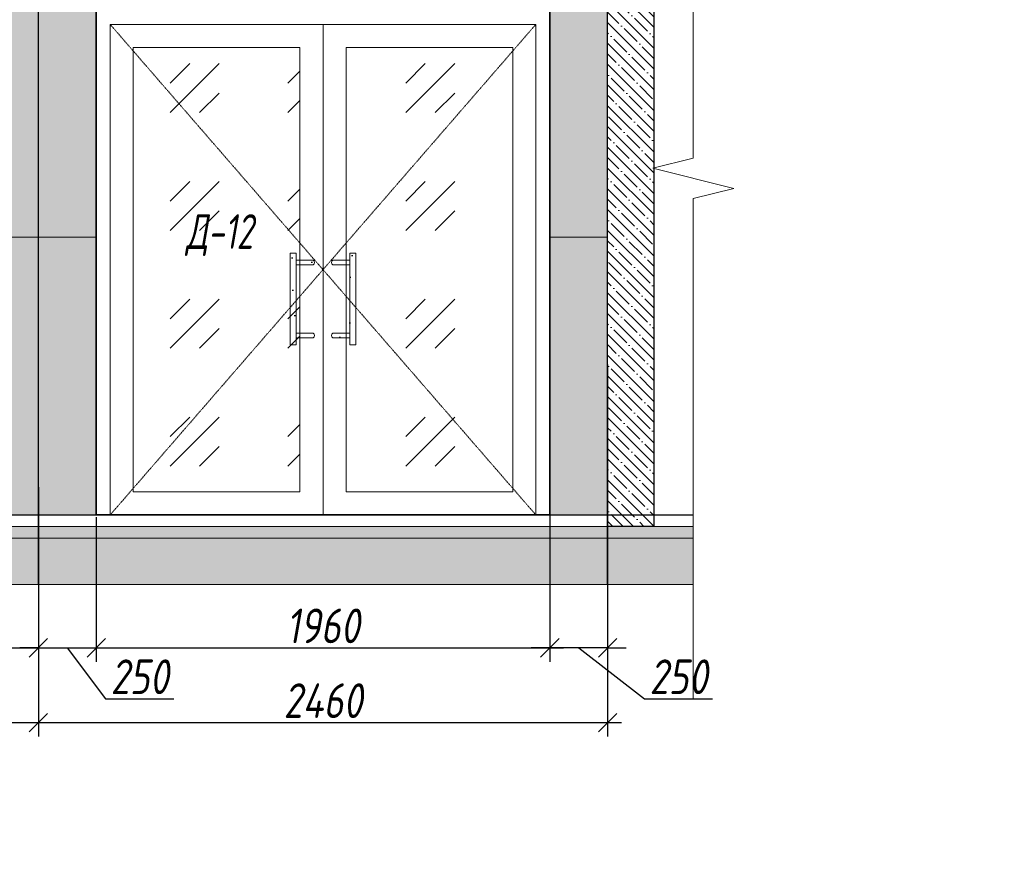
# Model space of a CAD drawing. Header units: millimetres. Extents: x -521669 to 178656, y -69521 to 500758.
# Tile 57 of 256: x -361486 to -357230, y 474811 to 478401. Entities that reach past the tile are written whole.
import ezdxf
from ezdxf import colors
from ezdxf.entities.mleader import LeaderData, LeaderLine
from ezdxf.math import Vec2, Vec3

# ---------------------------------------------------------------- set-up
doc = ezdxf.new("R2010")
doc.units = ezdxf.units.MM
doc.linetypes.add('( Hidden )', pattern=[0.375, 0.25, -0.125])
doc.linetypes.add('DASHDOT', pattern=[25.4, 12.7, -6.35, 0, -6.35])
doc.layers.get('Defpoints').update_dxf_attribs({"color": 31})
for name, color, linetype, lineweight in [('A-DETL-GENF', 7, 'Continuous', 5), ('dim_razv', 93, 'DASHDOT', 9), ('wall_obm', 172, 'Continuous', 40), ('Двери', 7, 'Continuous', 5), ('Отделка стен', 253, 'Continuous', 0), ('пот', 183, 'Continuous', 9)]:
    doc.layers.add(name, color=color, linetype=linetype, lineweight=lineweight)
doc.styles.add('fl_iso paper', font='isocpeur.ttf', dxfattribs={"width": 0.8, "oblique": 10})
doc.styles.add('In tre', font='isocpeur.ttf', dxfattribs={"width": 0.8, "oblique": 10})
doc.dimstyles.new('In tre 1_50', dxfattribs={"dimtxt": 150, "dimasz": 80, "dimexe": 60, "dimexo": 10, "dimgap": 20, "dimtad": 1, "dimdec": 0, "dimrnd": 5, "dimzin": 0, "dimdsep": 46, "dimtxsty": 'fl_iso paper', "dimblk": 'OBLIQUE', "dimcen": 0, "dimdle": 60, "dimadec": 0, "dimazin": 0, "dimtfac": 1, "dimtdec": 0, "dimtofl": 0, "dimtmove": 1, "dimatfit": 1, "dimfxl": 40, "dimtolj": 1, "dimtzin": 0, "dimarcsym": 1})
pattern_1 = [(352.5, (-625646.66, 725708.88), (100.426047, 107.214405), [0, -115.824, 0, -129.54, 0, -123.825]), (322.5, (-625646.66, 725708.88), (247.41986, 56.70328), [0, -62.484, 0, -104.394, 0, -40.005]), (282.5, (-625712.93, 725775.15), (168.099694, -167.489948), [0, -38.1, 0, -137.16, 0, -179.07]), (272.5, (-625712.93, 725775.15), (209.26523, -114.68433), [0, -19.05, 0, -89.916, 0, -102.87])]

# ---------------------------------------------------------------- blocks, each defined once
blk = doc.blocks.new('*U12261')
at = {"layer": 'A-DETL-GENF'}
h = blk.add_hatch(dxfattribs=at)
h.set_pattern_fill('ANSI35', color=256, scale=10, style=0)
h.set_pattern_definition([(45, (23110.45, 2e-10), (-44.90128, 44.90128), []), (45, (23155.35, 2e-10), (-44.90128, 44.90128), [79.375, -15.875, 0, -15.875])])
h.paths.add_polyline_path([(0, -100), (23530.9, -100), (23530.9, -50), (0, -50)])
h = blk.add_hatch(dxfattribs=at)
h.set_pattern_fill('ANSI35', color=256, scale=20, style=0)
h.set_pattern_definition([(45, (23110.45, 2e-10), (-89.80256, 89.80256), []), (45, (23200.25, 2e-10), (-89.80256, 89.80256), [158.75, -31.75, 0, -31.75])])
h.paths.add_polyline_path([(0, -300), (23530.9, -300), (23530.9, -100), (0, -100)])
at = {"lineweight": 13}
blk.add_lwpolyline([(0, -50), (23530.9, -50), (23530.9, 0), (0, 0)], close=True, dxfattribs=at)
at = {"lineweight": 30}
blk.add_lwpolyline([(0, 0), (23530.9, 0)], dxfattribs=at)
at = {"layer": 'A-DETL-GENF'}
for points in [[(0, -100), (23530.9, -100), (23530.9, -50), (0, -50)], [(0, -300), (23530.9, -300), (23530.9, -100), (0, -100)]]:
    blk.add_lwpolyline(points, close=True, dxfattribs=at)
blk = doc.blocks.new('*U11937')
at = {"color": 0, "linetype": 'ByBlock', "lineweight": -2}
for p, q in [((0, 0), (-6, 0)), ((80.34, 0), (0, 0)), ((167.69, 0), (87.34, 0)), ((167.69, 0), (173.69, 0))]:
    blk.add_line(p, q, dxfattribs=at)
blk.add_lwpolyline([(87.34, 0), (85.59, -7), (82.09, 7), (80.34, 0)], dxfattribs=at)
blk = doc.blocks.new('*U11978')
at = {"layer": 'A-DETL-GENF'}
h = blk.add_hatch(dxfattribs=at)
h.set_pattern_fill('ANSI35', color=256, scale=10, style=0)
h.set_pattern_definition([(45, (0, 2430.646), (-44.9013, 44.9013), []), (45, (44.9, 2430.646), (-44.9013, 44.9013), [79.375, -15.875, 0, -15.875])])
h.paths.add_polyline_path([(0, 0), (200, 0), (200, 3050), (0, 3050)])
at = {"layer": 'A-DETL-GENF', "lineweight": 30}
blk.add_lwpolyline([(0, 0), (200, 0), (200, 3050), (0, 3050)], close=True, dxfattribs=at)
blk = doc.blocks.new('_Oblique')
at = {"color": 0, "linetype": 'ByBlock', "lineweight": -2}
blk.add_line((-0.5, -0.5), (0.5, 0.5), dxfattribs=at)
blk = doc.blocks.new('*D12399')
at = {"layer": 'Defpoints', "color": 0, "linetype": 'ByBlock', "transparency": 16777216}
for p in [(-363534.8, 476315.3), (-361404.8, 476315.3), (-361404.8, 475686.2)]:
    blk.add_point(p, dxfattribs=at)
at = {"layer": 'dim_razv', "color": 0, "linetype": 'ByBlock', "lineweight": -2, "transparency": 16777216}
for p, q in [((-363534.8, 476305.3), (-363534.8, 475626.2)), ((-361404.8, 476305.3), (-361404.8, 475626.2)), ((-363594.8, 475686.2), (-361344.8, 475686.2))]:
    blk.add_line(p, q, dxfattribs=at)
at = {"layer": 'dim_razv', "color": 0, "linetype": 'ByBlock', "lineweight": -2, "transparency": 16777216, "xscale": 80, "yscale": 80, "zscale": 80, "rotation": 180}
blk.add_blockref('_Oblique', (-363534.8, 475686.2), dxfattribs=at)
at = {"layer": 'dim_razv', "color": 0, "linetype": 'ByBlock', "lineweight": -2, "transparency": 16777216, "xscale": 80, "yscale": 80, "zscale": 80}
blk.add_blockref('_Oblique', (-361404.8, 475686.2), dxfattribs=at)
at = {"layer": 'dim_razv', "color": 0, "linetype": 'ByBlock', "transparency": 16777216, "insert": (-362469.8, 475781.2), "char_height": 150, "attachment_point": 5, "style": 'fl_iso paper'}
blk.add_mtext('\\A1;2130', dxfattribs=at)
blk = doc.blocks.new('*D12320')
at = {"layer": 'Defpoints', "color": 0, "linetype": 'ByBlock', "transparency": 16777216}
for p in [(-370314.8, 476390.4), (-361404.8, 476348.2), (-361404.8, 475362.9)]:
    blk.add_point(p, dxfattribs=at)
at = {"layer": 'dim_razv', "color": 0, "linetype": 'ByBlock', "lineweight": -2, "transparency": 16777216}
for p, q in [((-370314.8, 476380.4), (-370314.8, 475302.9)), ((-361404.8, 476338.2), (-361404.8, 475302.9)), ((-370374.8, 475362.9), (-361344.8, 475362.9))]:
    blk.add_line(p, q, dxfattribs=at)
at = {"layer": 'dim_razv', "color": 0, "linetype": 'ByBlock', "lineweight": -2, "transparency": 16777216, "xscale": 80, "yscale": 80, "zscale": 80, "rotation": 180}
blk.add_blockref('_Oblique', (-370314.8, 475362.9), dxfattribs=at)
at = {"layer": 'dim_razv', "color": 0, "linetype": 'ByBlock', "lineweight": -2, "transparency": 16777216, "xscale": 80, "yscale": 80, "zscale": 80}
blk.add_blockref('_Oblique', (-361404.8, 475362.9), dxfattribs=at)
at = {"layer": 'dim_razv', "color": 0, "linetype": 'ByBlock', "transparency": 16777216, "insert": (-365721, 475457.9), "char_height": 150, "attachment_point": 5, "style": 'fl_iso paper'}
blk.add_mtext('\\A1;8910', dxfattribs=at)
blk = doc.blocks.new('*D12401')
at = {"layer": 'Defpoints', "color": 0, "linetype": 'ByBlock', "transparency": 16777216}
for p in [(-358944.8, 476920.8), (-361404.8, 476315.3), (-358944.8, 475362.9)]:
    blk.add_point(p, dxfattribs=at)
at = {"layer": 'dim_razv', "color": 0, "linetype": 'ByBlock', "lineweight": -2, "transparency": 16777216}
for p, q in [((-358944.8, 476910.8), (-358944.8, 475302.9)), ((-361404.8, 476305.3), (-361404.8, 475302.9)), ((-361464.8, 475362.9), (-358884.8, 475362.9))]:
    blk.add_line(p, q, dxfattribs=at)
at = {"layer": 'dim_razv', "color": 0, "linetype": 'ByBlock', "lineweight": -2, "transparency": 16777216, "xscale": 80, "yscale": 80, "zscale": 80, "rotation": 180}
blk.add_blockref('_Oblique', (-361404.8, 475362.9), dxfattribs=at)
at = {"layer": 'dim_razv', "color": 0, "linetype": 'ByBlock', "lineweight": -2, "transparency": 16777216, "xscale": 80, "yscale": 80, "zscale": 80}
blk.add_blockref('_Oblique', (-358944.8, 475362.9), dxfattribs=at)
at = {"layer": 'dim_razv', "color": 0, "linetype": 'ByBlock', "transparency": 16777216, "insert": (-360174.8, 475457.9), "char_height": 150, "attachment_point": 5, "style": 'fl_iso paper'}
blk.add_mtext('\\A1;2460', dxfattribs=at)
blk = doc.blocks.new('*D12283')
at = {"layer": 'Defpoints', "color": 0, "linetype": 'ByBlock', "transparency": 16777216}
for p in [(-359194.8, 476297.7), (-361154.8, 476260.4), (-359194.8, 475686.2)]:
    blk.add_point(p, dxfattribs=at)
at = {"layer": 'dim_razv', "color": 0, "linetype": 'ByBlock', "lineweight": -2, "transparency": 16777216}
for p, q in [((-359194.8, 476287.7), (-359194.8, 475626.2)), ((-361154.8, 476250.4), (-361154.8, 475626.2)), ((-361214.8, 475686.2), (-359134.8, 475686.2))]:
    blk.add_line(p, q, dxfattribs=at)
at = {"layer": 'dim_razv', "color": 0, "linetype": 'ByBlock', "lineweight": -2, "transparency": 16777216, "xscale": 80, "yscale": 80, "zscale": 80, "rotation": 180}
blk.add_blockref('_Oblique', (-361154.8, 475686.2), dxfattribs=at)
at = {"layer": 'dim_razv', "color": 0, "linetype": 'ByBlock', "lineweight": -2, "transparency": 16777216, "xscale": 80, "yscale": 80, "zscale": 80}
blk.add_blockref('_Oblique', (-359194.8, 475686.2), dxfattribs=at)
at = {"layer": 'dim_razv', "color": 0, "linetype": 'ByBlock', "transparency": 16777216, "insert": (-360174.8, 475781.2), "char_height": 150, "attachment_point": 5, "style": 'fl_iso paper'}
blk.add_mtext('\\A1;1960', dxfattribs=at)
blk = doc.blocks.new('*D12360')
at = {"layer": 'Defpoints', "color": 0, "linetype": 'ByBlock', "transparency": 16777216}
for p in [(-359194.8, 476390.4), (-358944.8, 476390.4), (-359194.8, 475686.2)]:
    blk.add_point(p, dxfattribs=at)
at = {"layer": 'dim_razv', "color": 0, "linetype": 'ByBlock', "lineweight": -2, "transparency": 16777216}
for p, q in [((-359194.8, 476380.4), (-359194.8, 475626.2)), ((-358944.8, 476380.4), (-358944.8, 475626.2)), ((-359194.8, 475686.2), (-359274.8, 475686.2)), ((-358944.8, 475686.2), (-359194.8, 475686.2)), ((-359069.8, 475686.2), (-358785.2, 475466.2)), ((-358944.8, 475686.2), (-358864.8, 475686.2)), ((-358785.2, 475466.2), (-358490.8, 475466.2))]:
    blk.add_line(p, q, dxfattribs=at)
at = {"layer": 'dim_razv', "color": 0, "linetype": 'ByBlock', "lineweight": -2, "transparency": 16777216, "xscale": 80, "yscale": 80, "zscale": 80}
blk.add_blockref('_Oblique', (-359194.8, 475686.2), dxfattribs=at)
at = {"layer": 'dim_razv', "color": 0, "linetype": 'ByBlock', "lineweight": -2, "transparency": 16777216, "xscale": 80, "yscale": 80, "zscale": 80, "rotation": 180}
blk.add_blockref('_Oblique', (-358944.8, 475686.2), dxfattribs=at)
at = {"layer": 'dim_razv', "color": 0, "linetype": 'ByBlock', "transparency": 16777216, "insert": (-358638, 475561.2), "char_height": 150, "attachment_point": 5, "style": 'fl_iso paper'}
blk.add_mtext('\\A1;250', dxfattribs=at)
blk = doc.blocks.new('*D12284')
at = {"layer": 'Defpoints', "color": 0, "linetype": 'ByBlock', "transparency": 16777216}
for p in [(-361404.8, 476390.4), (-361154.8, 476260.4), (-361154.8, 475686.2)]:
    blk.add_point(p, dxfattribs=at)
at = {"layer": 'dim_razv', "color": 0, "linetype": 'ByBlock', "lineweight": -2, "transparency": 16777216}
for p, q in [((-361404.8, 476380.4), (-361404.8, 475626.2)), ((-361154.8, 476250.4), (-361154.8, 475626.2)), ((-361404.8, 475686.2), (-361484.8, 475686.2)), ((-361404.8, 475686.2), (-361154.8, 475686.2)), ((-361279.8, 475686.2), (-361114.4, 475466.2)), ((-361154.8, 475686.2), (-361074.8, 475686.2)), ((-361114.4, 475466.2), (-360819.9, 475466.2))]:
    blk.add_line(p, q, dxfattribs=at)
at = {"layer": 'dim_razv', "color": 0, "linetype": 'ByBlock', "lineweight": -2, "transparency": 16777216, "xscale": 80, "yscale": 80, "zscale": 80}
blk.add_blockref('_Oblique', (-361404.8, 475686.2), dxfattribs=at)
at = {"layer": 'dim_razv', "color": 0, "linetype": 'ByBlock', "lineweight": -2, "transparency": 16777216, "xscale": 80, "yscale": 80, "zscale": 80, "rotation": 180}
blk.add_blockref('_Oblique', (-361154.8, 475686.2), dxfattribs=at)
at = {"layer": 'dim_razv', "color": 0, "linetype": 'ByBlock', "transparency": 16777216, "insert": (-360967.1, 475561.2), "char_height": 150, "attachment_point": 5, "style": 'fl_iso paper'}
blk.add_mtext('\\A1;250', dxfattribs=at)
blk = doc.blocks.new('*D12285')
at = {"layer": 'Defpoints', "color": 0, "linetype": 'ByBlock', "transparency": 16777216}
for p in [(-358944.8, 476390.4), (-361404.8, 476260.4), (-358944.8, 475362.9)]:
    blk.add_point(p, dxfattribs=at)
at = {"layer": 'dim_razv', "color": 0, "linetype": 'ByBlock', "lineweight": -2, "transparency": 16777216}
for p, q in [((-358944.8, 476380.4), (-358944.8, 475302.9)), ((-361404.8, 476250.4), (-361404.8, 475302.9)), ((-361464.8, 475362.9), (-358884.8, 475362.9))]:
    blk.add_line(p, q, dxfattribs=at)
at = {"layer": 'dim_razv', "color": 0, "linetype": 'ByBlock', "lineweight": -2, "transparency": 16777216, "xscale": 80, "yscale": 80, "zscale": 80, "rotation": 180}
blk.add_blockref('_Oblique', (-361404.8, 475362.9), dxfattribs=at)
at = {"layer": 'dim_razv', "color": 0, "linetype": 'ByBlock', "lineweight": -2, "transparency": 16777216, "xscale": 80, "yscale": 80, "zscale": 80}
blk.add_blockref('_Oblique', (-358944.8, 475362.9), dxfattribs=at)
at = {"layer": 'dim_razv', "color": 0, "linetype": 'ByBlock', "transparency": 16777216, "insert": (-360174.8, 475457.9), "char_height": 150, "attachment_point": 5, "style": 'fl_iso paper'}
blk.add_mtext('\\A1;2460', dxfattribs=at)

msp = doc.modelspace()

# ---------------------------------------------------------------- hatches: boundary and pattern name
at = {"true_color": 0xcccccc}
h = msp.add_hatch(dxfattribs=at)
h.set_pattern_fill('AR-SAND', color=254, scale=3, angle=315)
h.set_pattern_definition(pattern_1)
h.paths.add_polyline_path([(-360290.1, 476995.4), (-360317.2, 476995.4), (-360317.2, 477391.9), (-360290.1, 477391.9)])
h = msp.add_hatch(dxfattribs=at)
h.set_pattern_fill('AR-SAND', color=254, scale=3, angle=315)
h.set_pattern_definition(pattern_1)
h.paths.add_polyline_path([(-360059.5, 476995.4), (-360032.4, 476995.4), (-360032.4, 477391.9), (-360059.5, 477391.9)])
h = msp.add_hatch(dxfattribs=at)
h.set_pattern_fill('AR-SAND', color=254, scale=3, angle=315)
h.set_pattern_definition(pattern_1)
edge = h.paths.add_edge_path()
edge.add_line((-360217.7, 477361), (-360290.1, 477361))
edge.add_line((-360290.1, 477361), (-360290.1, 477341.7))
edge.add_line((-360290.1, 477341.7), (-360217.7, 477341.7))
edge.add_arc((-360222.9, 477351.3), 11, 298.4495, 421.5505)
h = msp.add_hatch(dxfattribs=at)
h.set_pattern_fill('AR-SAND', color=254, scale=3, angle=315)
h.set_pattern_definition(pattern_1)
edge = h.paths.add_edge_path()
edge.add_line((-360131.9, 477361), (-360059.5, 477361))
edge.add_line((-360059.5, 477361), (-360059.5, 477341.7))
edge.add_line((-360059.5, 477341.7), (-360131.9, 477341.7))
edge.add_arc((-360126.7, 477351.3), 11, 118.4495, 241.5505, ccw=False)
h = msp.add_hatch(dxfattribs=at)
h.set_pattern_fill('AR-SAND', color=254, scale=3, angle=315)
h.set_pattern_definition(pattern_1)
edge = h.paths.add_edge_path()
edge.add_line((-360217.7, 477026.4), (-360290.1, 477026.4))
edge.add_line((-360290.1, 477026.4), (-360290.1, 477045.7))
edge.add_line((-360290.1, 477045.7), (-360217.7, 477045.7))
edge.add_arc((-360222.9, 477036.1), 11, -61.5505, 61.5505, ccw=False)
h = msp.add_hatch(dxfattribs=at)
h.set_pattern_fill('AR-SAND', color=254, scale=3, angle=315)
h.set_pattern_definition(pattern_1)
edge = h.paths.add_edge_path()
edge.add_line((-360131.9, 477026.4), (-360059.5, 477026.4))
edge.add_line((-360059.5, 477026.4), (-360059.5, 477045.7))
edge.add_line((-360059.5, 477045.7), (-360131.9, 477045.7))
edge.add_arc((-360126.7, 477036.1), 11, 118.4495, 241.5505)
at = {"layer": 'dim_razv', "true_color": 0xeceae4, "transparency": 33554687}
h = msp.add_hatch(dxfattribs=at)
h.set_pattern_fill('AR-SAND', color=254, scale=3, angle=315)
h.set_pattern_definition([(352.5, (121132.77, 505553.85), (100.426047, 107.214405), [0, -115.824, 0, -129.54, 0, -123.825]), (322.5, (121132.77, 505553.85), (247.419855, 56.70328), [0, -62.484, 0, -104.394, 0, -40.005]), (282.5, (121066.5, 505620.12), (168.099694, -167.489948), [0, -38.1, 0, -137.16, 0, -179.07]), (272.5, (121066.5, 505620.12), (209.265234, -114.68433), [0, -19.05, 0, -89.916, 0, -102.87])])
h.paths.add_polyline_path([(-358944.8, 478860.4), (-381684.8, 478860.4), (-381684.8, 476260.4), (-358944.8, 476260.4)])
h.paths.add_polyline_path([(-378264.8, 478810.4), (-379314.8, 478810.4), (-379314.8, 476260.4), (-378264.8, 476260.4)], flags=16)
h.paths.add_polyline_path([(-376222.4, 478810.4), (-377244.8, 478810.4), (-377244.8, 476260.4), (-376222.4, 476260.4)], flags=16)
h.paths.add_polyline_path([(-374124.8, 478810.4), (-375174.8, 478810.4), (-375174.8, 476260.4), (-374124.8, 476260.4)], flags=16)
h.paths.add_polyline_path([(-375584.8, 478760.4), (-375584.8, 476260.4), (-375784.8, 476260.4), (-375784.8, 478760.4)], flags=16)
h.paths.add_polyline_path([(-367834.8, 478810.4), (-366432.8, 478810.4), (-366432.8, 476260.4), (-367834.8, 476260.4)], flags=16)
h.paths.add_polyline_path([(-366432.8, 478747.9), (-364934.2, 478760.4), (-364934.2, 476260.4), (-366432.8, 476272.9)])
h.paths.add_polyline_path([(-364934.2, 478783.8), (-363534.8, 478810.4), (-363534.8, 476260.4), (-364934.2, 476237)])
h.paths.add_polyline_path([(-372524.8, 476260.4), (-372524.8, 478440.4), (-370564.8, 478440.4), (-370564.8, 476260.4)], flags=17)
h.paths.add_polyline_path([(-361154.8, 476260.4), (-361154.8, 478440.4), (-359194.8, 478440.4), (-359194.8, 476260.4)], flags=17)
at = {"layer": 'пот', "lineweight": 0, "true_color": 0x7e9fe7}
h = msp.add_hatch(dxfattribs=at)
h.set_pattern_fill('GOST_GLASS', color=161, scale=60)
h.set_pattern_definition([(45, (-525280.83, 481053.28), (509.1169, -5e-14), [300, -420]), (45, (-525153.55, 481053.28), (509.1169, -5e-14), [120, -600]), (45, (-525280.83, 481180.56), (509.1169, -5e-14), [120, -600])])
h.paths.add_polyline_path([(-360994.8, 478280.4), (-360274.8, 478280.4), (-360274.8, 476360.4), (-360994.8, 476360.4)])
h.paths.add_polyline_path([(-360074.8, 478280.4), (-359354.8, 478280.4), (-359354.8, 476360.4), (-360074.8, 476360.4)])

# ---------------------------------------------------------------- linework, layer by layer
at = {"lineweight": 30}
for points in [[(-361404.8, 475960.4), (-361404.8, 479934)], [(-358944.8, 475960.4), (-358944.8, 479934)]]:
    msp.add_lwpolyline(points, dxfattribs=at)
msp.add_lwpolyline([(-358944.8, 478860.4), (-381684.8, 478860.4), (-381684.8, 476260.4), (-358944.8, 476260.4)], close=True)
at = {"lineweight": 35}
msp.add_lwpolyline([(-361154.8, 476260.4), (-361154.8, 478440.4), (-359194.8, 478440.4), (-359194.8, 476260.4)], close=True, dxfattribs=at)
at = {"lineweight": 13}
for points in [[(-361094.8, 476260.4), (-361094.8, 478380.4), (-359254.8, 478380.4), (-359254.8, 476260.4)], [(-361094.8, 478380.4), (-360174.8, 478380.4), (-360174.8, 476260.4), (-361094.8, 476260.4)], [(-360174.8, 478380.4), (-359254.8, 478380.4), (-359254.8, 476260.4), (-360174.8, 476260.4)], [(-360994.8, 478280.4), (-360274.8, 478280.4), (-360274.8, 476360.4), (-360994.8, 476360.4)], [(-360074.8, 478280.4), (-359354.8, 478280.4), (-359354.8, 476360.4), (-360074.8, 476360.4)], [(-360290.1, 476995.4), (-360317.2, 476995.4), (-360317.2, 477391.9), (-360290.1, 477391.9)], [(-360059.5, 476995.4), (-360032.4, 476995.4), (-360032.4, 477391.9), (-360059.5, 477391.9)]]:
    msp.add_lwpolyline(points, close=True, dxfattribs=at)
at = {"linetype": '( Hidden )', "lineweight": 13, "ltscale": 10}
for points in [[(-361094.8, 478380.4), (-360174.8, 477320.4), (-361094.8, 476260.4)], [(-359254.8, 478380.4), (-360174.8, 477320.4), (-359254.8, 476260.4)]]:
    msp.add_lwpolyline(points, dxfattribs=at)
at = {"lineweight": 13}
msp.add_lwpolyline([(-360174.8, 478380.4), (-360174.8, 476260.4)], dxfattribs=at)
for points in [[(-360217.7, 477361), (-360290.1, 477361), (-360290.1, 477341.7), (-360217.7, 477341.7, 0.595534)], [(-360131.9, 477361), (-360059.5, 477361), (-360059.5, 477341.7), (-360131.9, 477341.7, -0.595534)], [(-360217.7, 477026.4), (-360290.1, 477026.4), (-360290.1, 477045.7), (-360217.7, 477045.7, -0.595534)], [(-360131.9, 477026.4), (-360059.5, 477026.4), (-360059.5, 477045.7), (-360131.9, 477045.7, 0.595534)]]:
    msp.add_lwpolyline(points, format="xyb", close=True, dxfattribs=at)
at = {"layer": 'Отделка стен', "transparency": 33554687}
for points in [[(-361734.8, 478660.4), (-361734.8, 477460.4), (-361404.8, 477460.4), (-361404.8, 478660.4)], [(-361404.8, 478660.4), (-361404.8, 477460.4), (-361154.8, 477460.4), (-361154.8, 478440.4), (-361074.8, 478440.4), (-361074.8, 478660.4)], [(-358944.8, 478660.4), (-358944.8, 477460.4), (-359194.8, 477460.4), (-359194.8, 478440.4), (-359274.8, 478440.4), (-359274.8, 478660.4)], [(-361734.8, 477460.4), (-361734.8, 476260.4), (-361404.8, 476260.4), (-361404.8, 477460.4)], [(-361404.8, 477460.4), (-361404.8, 476260.4), (-361154.8, 476260.4), (-361154.8, 477460.4)], [(-358944.8, 477460.4), (-358944.8, 476260.4), (-359194.8, 476260.4), (-359194.8, 477460.4)]]:
    msp.add_lwpolyline(points, close=True, dxfattribs=at)

# ---------------------------------------------------------------- block references
at = {"lineweight": 13, "xscale": -25, "yscale": 25, "zscale": 25, "rotation": 90}
msp.add_blockref('*U11937', (-358574.3, 479810.7), dxfattribs=at)
msp.add_blockref('*U12261', (-382105.2, 476260.4))
at = {"layer": 'wall_obm', "xscale": -1}
msp.add_blockref('*U11978', (-358744.8, 476210.4), dxfattribs=at)

# ---------------------------------------------------------------- texts
at = {"layer": 'Двери', "lineweight": 0, "insert": (-360622, 477469.8), "char_height": 150, "attachment_point": 5, "style": 'fl_iso paper'}
msp.add_mtext_dynamic_manual_height_columns('{\\W0.7;Д-12}', width=190.261, gutter_width=1350, heights=[0], dxfattribs=at)

# ---------------------------------------------------------------- dimensions: what is measured, and where the dimension line sits
at = {"layer": 'dim_razv', "color": 18, "linetype": 'ByBlock', "true_color": 0x000000}
for base, p1, p2, picture, middle in [((-358944.8, 475362.9), (-361404.8, 476315.3), (-358944.8, 476920.8), '*D12401', (-360174.8, 475457.9)), ((-358944.8, 475362.9), (-361404.8, 476260.4), (-358944.8, 476390.4), '*D12285', (-360174.8, 475457.9)), ((-361404.8, 475686.2), (-363534.8, 476315.3), (-361404.8, 476315.3), '*D12399', (-362469.8, 475781.2)), ((-359194.8, 475686.2), (-361154.8, 476260.4), (-359194.8, 476297.7), '*D12283', (-360174.8, 475781.2))]:
    dim = msp.add_linear_dim(base=base, p1=p1, p2=p2, dimstyle='In tre 1_50', dxfattribs=at)
    dim.commit()
    dim.dimension.update_dxf_attribs({"geometry": picture, "text_midpoint": middle})
for base, p1, p2, picture, middle in [((-361404.8, 475362.9), (-370314.8, 476390.4), (-361404.8, 476348.2), '*D12320', (-365721, 475362.9)), ((-359194.8, 475686.2), (-358944.8, 476390.4), (-359194.8, 476390.4), '*D12360', (-358765.2, 475466.2))]:
    dim = msp.add_linear_dim(base=base, p1=p1, p2=p2, dimstyle='In tre 1_50', dxfattribs=at)
    dim.commit()
    dim.dimension.update_dxf_attribs({"geometry": picture, "text_midpoint": middle, "dimtype": 160})
dim = msp.add_linear_dim(base=(-361154.8, 475686.2), p1=(-361404.8, 476390.4), p2=(-361154.8, 476260.4), angle=180, dimstyle='In tre 1_50', dxfattribs=at)
dim.commit()
dim.dimension.update_dxf_attribs({"geometry": '*D12284', "text_midpoint": (-361094.4, 475466.2), "dimtype": 160})

# ---------------------------------------------------------------- leaders
at = {"layer": 'dim_razv', "color": 0, "linetype": 'ByBlock'}
ml = msp.add_multileader_mtext('Standard', dxfattribs=at)
ml.set_content('Вертикально расположенная бегущая строка (время/дата/t%%D/этаж)', style='In tre')
ml.set_leader_properties()
ml.build(insert=Vec2(0, 0))
ml.multileader.update_dxf_attribs({"text_left_attachment_type": 6, "text_right_attachment_type": 6, "dogleg_length": 1, "arrow_head_size": 0, "scale": 50})
ctx = ml.context
ctx.base_point, ctx.scale, ctx.char_height, ctx.arrow_head_size, ctx.landing_gap_size, ctx.plane_origin = Vec3(-378676.7, 480628.6), 50, 150, 0, 4.5, Vec3(-370148, 478834)
ctx.left_attachment, ctx.right_attachment = 6, 6
notes = []
notes.append((ctx, [(0, (1, 1, 0), (-376443.3, 480628.6), (-1, 0), 50, [(1, [(-375666.8, 478242.2)], 0, [])])]))
ctx.mtext.insert, ctx.mtext.width, ctx.mtext.defined_height, ctx.mtext.flow_direction = Vec3(-378672.2, 480823.6), 2509.515, 696.6, 5
ml = msp.add_multileader_mtext('Standard', dxfattribs=at)
ml.set_content('Шкаф пожарный встроенный', style='In tre')
ml.set_leader_properties()
ml.build(insert=Vec2(0, 0))
ml.multileader.update_dxf_attribs({"text_left_attachment_type": 6, "text_right_attachment_type": 6, "dogleg_length": 1, "arrow_head_size": 0, "scale": 50})
ctx = ml.context
ctx.base_point, ctx.scale, ctx.char_height, ctx.arrow_head_size, ctx.landing_gap_size, ctx.plane_origin = Vec3(-418478.7, 474924.3), 50, 150, 0, 4.5, Vec3(-405358.2, 473257.3)
ctx.left_attachment, ctx.right_attachment = 6, 6
notes.append((ctx, [(1, (1, 1, 0), (-418528.7, 474924.3), (1, 0), 50, [(1, [(-419146.7, 476593.1)], 0, [])])]))
ctx.mtext.insert, ctx.mtext.width, ctx.mtext.defined_height, ctx.mtext.flow_direction = Vec3(-418474.2, 475119.3), 2509.515, 696.6, 5
ml = msp.add_multileader_mtext('Standard', dxfattribs=at)
ml.set_content('Розетка для уборочного инвентаря, \\Pв цвет стен', style='In tre')
ml.set_leader_properties()
ml.build(insert=Vec2(0, 0))
ml.multileader.update_dxf_attribs({"text_left_attachment_type": 6, "text_right_attachment_type": 6, "dogleg_length": 1, "arrow_head_size": 0, "scale": 50})
ctx = ml.context
ctx.base_point, ctx.scale, ctx.char_height, ctx.arrow_head_size, ctx.landing_gap_size, ctx.plane_origin = Vec3(-424516.5, 475129.3), 50, 150, 0, 4.5, Vec3(-422705.5, 474915.3)
ctx.left_attachment, ctx.right_attachment = 6, 6
notes.append((ctx, [(0, (1, 1, 0), (-421680.4, 475129.3), (-1, 0), 50, [(1, [(-421069, 476510.4)], 0, [])])]))
ctx.mtext.insert, ctx.mtext.width, ctx.mtext.defined_height, ctx.mtext.flow_direction = Vec3(-424512, 475309.3), 3060.297, 696.6, 5
ml = msp.add_multileader_mtext('Standard', dxfattribs=at)
ml.set_content('Стекло градиентное цветное \\P(цвет согласно концепта)', style='In tre')
ml.set_leader_properties()
ml.build(insert=Vec2(0, 0))
ml.multileader.update_dxf_attribs({"text_left_attachment_type": 6, "text_right_attachment_type": 6, "dogleg_length": 1, "arrow_head_size": 0, "scale": 50})
ctx = ml.context
ctx.base_point, ctx.scale, ctx.char_height, ctx.arrow_head_size, ctx.landing_gap_size, ctx.plane_origin = Vec3(-368644.5, 475074.6), 50, 150, 0, 4.5, Vec3(-357562.7, 478725.9)
ctx.left_attachment, ctx.right_attachment = 6, 6
notes.append((ctx, [(0, (1, 1, 0), (-366327.1, 475074.6), (-1, 0), 50, [(0, [(-365089.5, 476497.2), (-366007, 476511.4)], 0, [])])]))
ctx.mtext.insert, ctx.mtext.width, ctx.mtext.defined_height, ctx.mtext.flow_direction = Vec3(-368640, 475254.6), 3092.716, 696.6, 5
ml = msp.add_multileader_mtext('Standard', dxfattribs=at)
ml.set_content('Плитка керамогранитная, настенная, размер плитки 600х1200мм, расположить вертикально', style='In tre')
ml.set_leader_properties()
ml.build(insert=Vec2(0, 0))
ml.multileader.update_dxf_attribs({"text_left_attachment_type": 6, "text_right_attachment_type": 6, "dogleg_length": 1, "arrow_head_size": 0, "scale": 50})
ctx = ml.context
ctx.base_point, ctx.scale, ctx.char_height, ctx.arrow_head_size, ctx.landing_gap_size, ctx.plane_origin = Vec3(-427835, 475035.7), 50, 150, 0, 4.5, Vec3(-421786, 474915.3)
ctx.left_attachment, ctx.right_attachment = 6, 6
notes.append((ctx, [(0, (1, 1, 0), (-424845.8, 475035.7), (-1, 0), 50, [(1, [(-424368.6, 476437)], 0, [])])]))
ctx.mtext.insert, ctx.mtext.width, ctx.mtext.defined_height, ctx.mtext.flow_direction = Vec3(-427830.5, 475230.7), 3060.297, 696.6, 5
ml = msp.add_multileader_mtext('Standard', dxfattribs=at)
ml.set_content('Плитка керамогранитная, настенная, размер плитки 600х1200мм, расположить вертикально', style='In tre')
ml.set_leader_properties()
ml.build(insert=Vec2(0, 0))
ml.multileader.update_dxf_attribs({"text_left_attachment_type": 6, "text_right_attachment_type": 6, "dogleg_length": 1, "arrow_head_size": 0, "scale": 50})
ctx = ml.context
ctx.base_point, ctx.scale, ctx.char_height, ctx.arrow_head_size, ctx.landing_gap_size, ctx.plane_origin = Vec3(-372831.6, 475035.7), 50, 150, 0, 4.5, Vec3(-370917.5, 474915.3)
ctx.left_attachment, ctx.right_attachment = 6, 6
notes.append((ctx, [(1, (1, 1, 0), (-372881.6, 475035.7), (1, 0), 50, [(1, [(-373500, 476437)], 0, [])])]))
ctx.mtext.insert, ctx.mtext.width, ctx.mtext.defined_height, ctx.mtext.flow_direction = Vec3(-372827.1, 475230.7), 3060.297, 696.6, 5
ml = msp.add_multileader_mtext('Standard', dxfattribs=at)
ml.set_content('Зеркало на стене, выполнить в один уровень с отделкой стен', style='In tre')
ml.set_leader_properties()
ml.build(insert=Vec2(0, 0))
ml.multileader.update_dxf_attribs({"text_left_attachment_type": 6, "text_right_attachment_type": 6, "dogleg_length": 1, "arrow_head_size": 0, "scale": 50})
ctx = ml.context
ctx.base_point, ctx.scale, ctx.char_height, ctx.arrow_head_size, ctx.landing_gap_size, ctx.plane_origin = Vec3(-448638.5, 475073.1), 50, 150, 0, 4.5, Vec3(-439596.2, 473278.5)
ctx.left_attachment, ctx.right_attachment = 6, 6
notes.append((ctx, [(0, (1, 1, 0), (-445715.9, 475073.1), (-1, 0), 50, [(1, [(-445057.9, 476355.4)], 0, [])])]))
ctx.mtext.insert, ctx.mtext.width, ctx.mtext.defined_height, ctx.mtext.flow_direction = Vec3(-448634, 475268.1), 3043.138, 696.6, 5
for ctx, leaders in notes:
    for number, flags, end, landing, length, lines in leaders:
        leader = LeaderData()
        leader.index, (leader.has_last_leader_line, leader.has_dogleg_vector, leader.attachment_direction) = number, flags
        leader.last_leader_point, leader.dogleg_vector, leader.dogleg_length = Vec3(end), Vec3(landing), length
        for number, points, colour, breaks in lines:
            line = LeaderLine()
            line.index, line.vertices, line.color, line.breaks = number, Vec3.list(points), colors.encode_raw_color(colour), breaks
            leader.lines.append(line)
        ctx.leaders.append(leader)

doc.saveas('drawing.dxf')
